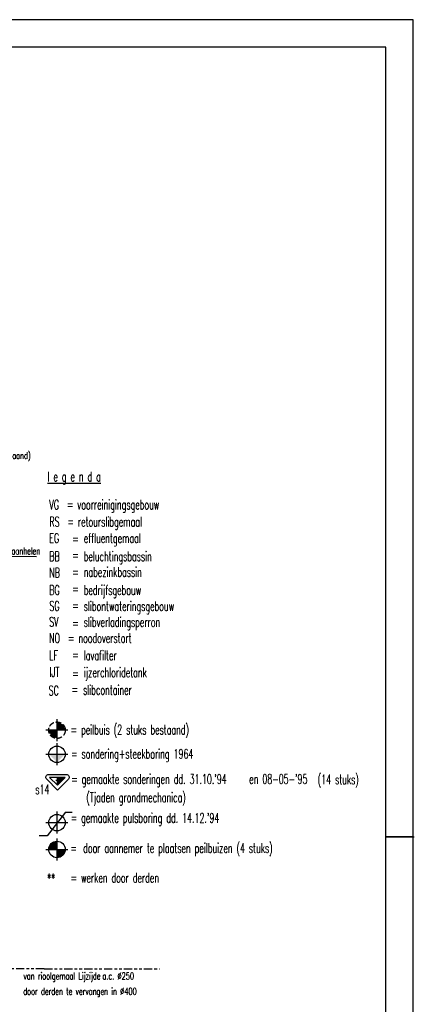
# Model space of a CAD drawing. Extents: x 0 to 420700, y 0 to 297000.
# Tile 18 of 18: x 348974 to 420700, y 118032 to 297000. Entities that reach past the tile are written whole.
import ezdxf
from ezdxf.enums import TextEntityAlignment as Align

# ---------------------------------------------------------------- set-up
doc = ezdxf.new("R2010")
doc.units = 0
doc.header["$LTSCALE"] = 500
for name, pattern in [('BORDER_S', [7.25, 3, -0.75, 1, -0.75, 1, -0.75]), ('HIDDEN_M', [2.75, 2, -0.75]), ('HIDDEN_S', [1.75, 1, -0.75])]:
    doc.linetypes.add(name, pattern=pattern)
doc.layers.get('0').update_dxf_attribs({"linetype": 'CONTINUOUS'})
for name, color, linetype in [('AX', 144, 'CONTINUOUS'), ('B1', 52, 'CONTINUOUS'), ('B2', 30, 'CONTINUOUS'), ('B3', 110, 'CONTINUOUS'), ('BBL4', 140, 'BORDER_S'), ('BHL2', 30, 'HIDDEN_M'), ('BPP2', 50, 'CONTINUOUS'), ('BTXT2', 123, 'CONTINUOUS'), ('BTXT3', 141, 'CONTINUOUS'), ('TITLEBLK', 7, 'CONTINUOUS'), ('XA-03', 144, 'CONTINUOUS'), ('XA-07', 140, 'CONTINUOUS'), ('XA-10', 130, 'CONTINUOUS')]:
    doc.layers.add(name, color=color, linetype=linetype)
doc.layers.get('0').freeze()
doc.styles.add('SHEET', font='Iso.shx')
doc.styles.get("Standard").update_dxf_attribs({"font": 'SIMPLEX.shx', "width": 0.6, "height": 1000})

# ---------------------------------------------------------------- blocks, each defined once
blk = doc.blocks.new('SONDRG')
at = {"layer": 'BPP2'}
blk.add_solid([(0, 0), (-707, 707), (0, 0), (707, 707)], dxfattribs=at)
blk = doc.blocks.new('AMW_TITLE')
at = {"layer": 'XA-03'}
blk.add_line((831, 297), (841, 297), dxfattribs=at)
blk.add_lwpolyline([(0, 0), (841, 0), (841, 594), (0, 594)], close=True, dxfattribs=at)
at = {"layer": 'XA-07'}
blk.add_lwpolyline([(10, 10), (831, 10), (831, 584), (10, 584)], close=True, dxfattribs=at)
at = {"color": 143, "style": 'SHEET'}
for tag, p in [('23', (655.73, 91.51)), ('19', (655.73, 86.78)), ('15', (655.73, 82.05)), ('11', (655.73, 77.32))]:
    blk.add_attdef(tag, text='', height=3, dxfattribs=at).set_placement(p, align=Align.MIDDLE)
at = {"layer": 'XA-03', "style": 'SHEET'}
for tag, p in [('24', (661.02, 90.68)), ('25', (781.5, 90.68)), ('26', (798.02, 90.68)), ('20', (661.02, 85.95)), ('21', (781.5, 85.95)), ('22', (798.02, 85.95)), ('16', (661.02, 81.22)), ('17', (781.5, 81.22)), ('18', (798.02, 81.22)), ('12', (661.02, 76.49)), ('13', (781.5, 76.49)), ('14', (798.02, 76.49)), ('8', (736.51, 33.61)), ('9', (762.03, 33.61)), ('10', (781.5, 24.15))]:
    blk.add_attdef(tag, p, '', height=2.3, dxfattribs=at)
at = {"layer": 'XA-07', "style": 'SHEET'}
for tag, p in [('4', (654.94, 62.53)), ('5', (654.94, 53.87)), ('6', (654.94, 45.21)), ('7', (800.87, 34.21)), ('1', (788.43, 14.4)), ('2', (798.05, 14.4))]:
    blk.add_attdef(tag, p, '', height=4.5, dxfattribs=at)
at = {"layer": 'XA-10', "style": 'SHEET'}
blk.add_attdef('3', (814.91, 14.4), '', height=6.3, dxfattribs=at)

msp = doc.modelspace()

# ---------------------------------------------------------------- linework, layer by layer
at = {"layer": 'AX'}
for p, q in [((415500, 148500), (420700, 148500)), ((420500, 148500), (415500, 148500))]:
    msp.add_line(p, q, dxfattribs=at)
at = {"layer": 'B1'}
for p, q in [((355751, 169855), (355751, 165855)), ((357751, 167855), (353751, 167855)), ((355751, 165470), (355751, 161470)), ((353751, 163470), (357751, 163470)), ((355751, 153057), (355751, 149057)), ((353751, 151057), (357751, 151057)), ((355751, 148184), (355751, 144184)), ((353751, 146184), (357751, 146184))]:
    msp.add_line(p, q, dxfattribs=at)
msp.add_circle((355751, 163470), 1500, dxfattribs=at)
for points in [[(355828, 157849), (355828, 159263), (355828, 157849), (357243, 159263)], [(355751, 146184), (355751, 147684), (355751, 146184), (354251, 146184)], [(355001, 146934), (354695, 147249), (355001, 146934), (354251, 146184)], [(355001, 146934), (355751, 147684), (355001, 146934), (354695, 147249)], [(355751, 146184), (357251, 146184), (355751, 146184), (355751, 144684)], [(356501, 145434), (356808, 145119), (356501, 145434), (355751, 144684)], [(356501, 145434), (356808, 145119), (356501, 145434), (357251, 146184)]]:
    msp.add_solid(points, dxfattribs=at)
at = {"layer": 'B2'}
for p, q in [((355540, 158792), (356117, 158792)), ((355828, 157849), (355828, 159263))]:
    msp.add_line(p, q, dxfattribs=at)
msp.add_lwpolyline([(355828, 157849), (357243, 159263), (354414, 159263), (355828, 157849)], dxfattribs=at)
at = {"layer": 'B3'}
for points, format in [([(355854, 156980), (353879, 158955, -0.6681786), (354233, 159809), (357464, 159809, -0.6670985), (357818, 158956), (355854, 156980)], "xyb"), ([(356869, 124513, 0, 500, 0), (358369, 124513, 0, 0, 0), (361863, 124513, 0, 0, 0)], "xyseb")]:
    msp.add_lwpolyline(points, format=format, dxfattribs=at)
msp.add_circle((355751, 146184), 1500, dxfattribs=at)
at = {"layer": 'BBL4'}
for q in [(303953, 124487), (374398, 124487)]:
    msp.add_line((353433, 124487), q, dxfattribs=at)
at = {"layer": 'BHL2'}
msp.add_circle((355751, 167855), 1500, dxfattribs=at)
at = {"layer": 'BPP2'}
for points in [[(355751, 167855), (357251, 167855), (355751, 167855), (355751, 169355)], [(356501, 168605), (356816, 168912), (356501, 168605), (355751, 169355)], [(356501, 168605), (357251, 167855), (356501, 168605), (356816, 168912)], [(355751, 167855), (355751, 166355), (355751, 167855), (354251, 167855)], [(355001, 167105), (354687, 166798), (355001, 167105), (354251, 167855)], [(355001, 167105), (354687, 166798), (355001, 167105), (355751, 166355)]]:
    msp.add_solid(points, dxfattribs=at)
at = {"layer": 'BTXT2'}
for p, q in [((352047, 199345), (335473, 199485)), ((357303, 152953), (353956, 148657)), ((357303, 152953), (358534, 152953)), ((353956, 148657), (352520, 148657))]:
    msp.add_line(p, q, dxfattribs=at)
msp.add_circle((355751, 151057), 1500, dxfattribs=at)

# ---------------------------------------------------------------- block references
at = {"layer": 'B1', "xscale": 2, "yscale": 2, "zscale": 2}
msp.add_blockref('SONDRG', (355751, 162056), dxfattribs=at)
at = {"layer": 'TITLEBLK', "xscale": 500, "yscale": 500, "zscale": 500}
msp.add_blockref('AMW_TITLE', (0, 0), dxfattribs=at)

# ---------------------------------------------------------------- texts
at = {"layer": 'B3', "width": 0.6}
msp.add_text('**', height=1750, dxfattribs=at).set_placement((353972, 140069))
at = {"layer": 'BTXT2', "width": 0.6}
for s, height, p in [('(bestaand)', 1250, (344622, 217156)), ('VG  = voorreinigingsgebouw', 1750, (354366, 207990)), ('RS  = retourslibgemaal', 1750, (354379, 204887)), ('EG', 1750, (354354, 201887)), ('=', 1750, (358534, 201771)), ('effluentgemaal', 1750, (360612, 201887)), ('infraizen en aanhelen', 1250, (339901, 199819)), ('beluchtingsbassin', 1750, (360612, 198591)), ('BB', 1750, (354354, 198591)), ('=', 1750, (358534, 198809)), ('NB', 1750, (354354, 195629)), ('=', 1750, (358534, 195732)), ('nabezinkbassin', 1750, (360612, 195745)), ('BG', 1750, (354354, 192449)), ('=', 1750, (358534, 192667)), ('bedrijfsgebouw', 1750, (360612, 192449)), ('SG', 1750, (354379, 189551)), ('=', 1750, (358534, 189641)), ('slibontwateringsgebouw', 1750, (360612, 189526)), ('SV', 1750, (354328, 186679)), ('slibverladingsperron', 1750, (360612, 186641)), ('=', 1750, (358534, 186423)), ('NO  = noodoverstort', 1750, (354328, 183717)), ('LF', 1750, (354354, 180576)), ('=', 1750, (358534, 180678)), ('lavafilter', 1750, (360612, 180576)), ('IJT', 1750, (354379, 177537)), ('ijzerchloridetank', 1750, (360612, 177498)), ('=', 1750, (358534, 177280)), ('SC', 1750, (354238, 174190)), ('=', 1750, (358419, 174408)), ('slibcontainer', 1750, (360496, 174306)), ('= sondering+steekboring 1964', 1750, (358316, 162686)), ("= gemaakte sonderingen dd. 31.10.'94", 1750, (358342, 158099)), ("en 08-05-'95", 1750, (390698, 158109)), ('(14 stuks)', 1750, (403150, 158032)), ('s14', 1750, (351814, 156224)), ('(Tjaden grondmechanica)', 1750, (361086, 154765)), ("= gemaakte pulsboring dd. 14.12.'94", 1750, (358252, 151042)), ('=', 1750, (358188, 145543)), ('door aannemer te plaatsen peilbuizen (4 stuks)', 1750, (360522, 145543)), ('van rioolgemaal Lijzijde ', 1250, (349673, 122563)), ('a.c. %%C250', 1250, (364023, 122538)), ('door derden te vervangen in %%C400', 1250, (349621, 119781))]:
    msp.add_text(s, height=height, dxfattribs=at).set_placement(p)
at = {"layer": 'BTXT2', "linetype": 'HIDDEN_S', "width": 0.6}
for s, p in [('= peilbuis (2 stuks bestaand)', (358239, 167086)), ('= werken door derden', (358239, 140158))]:
    msp.add_text(s, height=1750, dxfattribs=at).set_placement(p)
at = {"layer": 'BTXT3', "width": 0.6}
msp.add_text('%%Ul e g e n d a', height=1750, dxfattribs=at).set_placement((354020, 213081))

doc.saveas('drawing.dxf')
